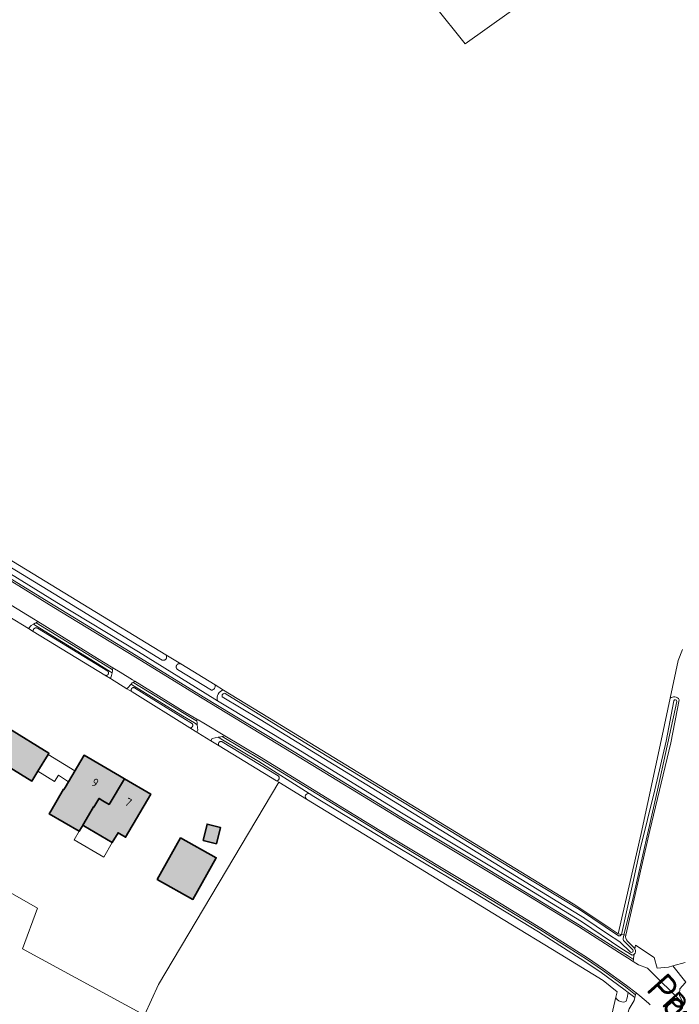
# Model space of a CAD drawing. Header units: metres. Extents: x 200031 to 204075, y 460125 to 464703.
# Tile 150 of 178: x 202379 to 202524, y 463388 to 463604. Entities that reach past the tile are written whole.
import ezdxf
from ezdxf.enums import TextEntityAlignment as Align

# ---------------------------------------------------------------- set-up
doc = ezdxf.new("R2010")
doc.units = ezdxf.units.M
doc.header["$LTSCALE"] = 2
for name, color, linetype, lineweight in [('B-WE-GR-GRAS-GV', 253, 'Continuous', 13), ('B-WE-OG-BEBOUWING-GV', 253, 'Continuous', 35), ('B-WE-OG-BEBOUWING-T18', 253, 'Continuous', 18), ('B-WE-OG-BEBOUWING_LUIFEL-GV', 253, 'Continuous', 18), ('B-WE-OG-BEBOUWING_OVERBOUWING-GV', 253, 'Continuous', 18), ('B-WE-OG-TERREIN_CULTUURSCHEIDING-GV', 253, 'Continuous', 18), ('B-WE-OG-TERREIN_ERF-GV', 253, 'Continuous', 18), ('B-WE-OG-TOPOGRAFIE-T25_2000', 250, 'Continuous', 18), ('B-WE-OG-TOPOGRAFIE-T25_2500', 250, 'Continuous', 18), ('B-WE-OG-WATER_GREPPEL-GV', 253, 'Continuous', 18), ('B-WE-OG-WATER_SLOOT-GV', 253, 'Continuous', 18), ('B-WE-OG-WEG-GV', 253, 'Continuous', 18), ('B-WE-VH-VERHARDING_ASFALT-GV', 253, 'Continuous', 18), ('B-WE-VH-VERHARDING_BEDRIJFSVLOERPLAAT-GV', 253, 'Continuous', 18), ('B-WE-VH-VERHARDING_BETON-A', 254, 'Continuous', 25), ('B-WE-VH-VERHARDING_BETONSTRAATSTEEN-GV', 253, 'Continuous', 18), ('B-WE-VH-VERHARDING_GRASBETONSTEEN-GV', 253, 'Continuous', 18)]:
    doc.layers.add(name, color=color, linetype=linetype, lineweight=lineweight)
doc.styles.add('NLCS-ISO-M1000-T18', font='NLCS-ISO.ttf', dxfattribs={"height": 1.8})
doc.styles.add('NLCS-ISO-M2000-T25', font='NLCS-ISO.ttf', dxfattribs={"height": 5})
doc.styles.add('NLCS-ISO-M2500-T25', font='NLCS-ISO.ttf', dxfattribs={"height": 6.25})

msp = doc.modelspace()

# ---------------------------------------------------------------- hatches: boundary and pattern name
at = {"layer": 'B-WE-VH-VERHARDING_BETON-A'}
h = msp.add_hatch(color=256, dxfattribs=at)
h.dxf.hatch_style = 1
h.paths.add_polyline_path([(202376.78, 463448.58), (202373.02, 463442.47), (202382.06, 463436.91), (202383.399, 463439.083), (202385.673, 463442.772), (202385.82, 463443.01)])
h = msp.add_hatch(color=256, dxfattribs=at)
h.dxf.hatch_style = 1
h.paths.add_polyline_path([(202402.422, 463437.398), (202401.31, 463438.049), (202393.556, 463442.589), (202389.399, 463435.49), (202389.14, 463435.048), (202389.054, 463435.099), (202386.257, 463430.322), (202385.907, 463429.724), (202392.488, 463425.871), (202393.108, 463426.93), (202393.258, 463427.186), (202394.521, 463429.343), (202395.634, 463431.246), (202395.73, 463431.19), (202396.808, 463433.017), (202396.846, 463433.081), (202397.705, 463432.569), (202399.062, 463431.761)])
h = msp.add_hatch(color=256, dxfattribs=at)
h.dxf.hatch_style = 1
h.paths.add_polyline_path([(202402.422, 463437.398), (202399.062, 463431.761), (202397.705, 463432.569), (202396.846, 463433.081), (202396.808, 463433.017), (202395.73, 463431.19), (202395.634, 463431.246), (202394.521, 463429.343), (202393.258, 463427.186), (202393.526, 463427.029), (202399.752, 463423.383), (202401.015, 463425.54), (202402.684, 463424.563), (202408.213, 463434.008)])
h = msp.add_hatch(color=256, dxfattribs=at)
h.dxf.hatch_style = 1
h.paths.add_polyline_path([(202419.68, 463423.87), (202422.61, 463423.12), (202423.52, 463426.71), (202420.59, 463427.45)])
h = msp.add_hatch(color=256, dxfattribs=at)
h.dxf.hatch_style = 1
h.paths.add_polyline_path([(202414.74, 463424.44), (202409.62, 463415.27), (202417.46, 463410.88), (202422.59, 463420.05)])

# ---------------------------------------------------------------- linework, layer by layer
at = {"layer": 'B-WE-GR-GRAS-GV', "flags": 128}
for points in [[(202501.945, 463616.626), (202477.237, 463598.905), (202470.426, 463607.419)], [(202368.369, 463490.96), (202393.286, 463475.801), (202411.504, 463464.665), (202414.802, 463462.649), (202422.362, 463458.028), (202424.182, 463456.916), (202435.592, 463449.942), (202500.985, 463409.907), (202504.438, 463407.616), (202509.106, 463404.519), (202510.873, 463403.346), (202515.899, 463425.387), (202520.545, 463446.858), (202522.279, 463455.088), (202524.023, 463463.369), (202525.008, 463465.827)], [(202509.484, 463385.6), (202510.354, 463389.388), (202510.627, 463390.579), (202507.546, 463393.064), (202498.132, 463398.838), (202485.588, 463406.487), (202460.662, 463421.758), (202442.384, 463432.925), (202436.325, 463436.627), (202409.938, 463392.186), (202406.794, 463385.442), (202380.041, 463400.035), (202383.296, 463408.977), (202350.633, 463427.624)]]:
    msp.add_lwpolyline(points, dxfattribs=at)
at = {"layer": 'B-WE-OG-BEBOUWING-GV', "flags": 128}
for points in [[(202376.78, 463448.58), (202373.02, 463442.47), (202382.06, 463436.91), (202383.399, 463439.083), (202385.673, 463442.772), (202385.82, 463443.01)], [(202402.422, 463437.398), (202401.31, 463438.049), (202393.556, 463442.589), (202389.399, 463435.49), (202389.14, 463435.048), (202389.054, 463435.099), (202386.257, 463430.322), (202385.907, 463429.724), (202392.488, 463425.871), (202393.108, 463426.93), (202393.258, 463427.186), (202394.521, 463429.343), (202395.634, 463431.246), (202395.73, 463431.19), (202396.808, 463433.017), (202396.846, 463433.081), (202397.705, 463432.569), (202399.062, 463431.761)], [(202402.422, 463437.398), (202399.062, 463431.761), (202397.705, 463432.569), (202396.846, 463433.081), (202396.808, 463433.017), (202395.73, 463431.19), (202395.634, 463431.246), (202394.521, 463429.343), (202393.258, 463427.186), (202393.526, 463427.029), (202399.752, 463423.383), (202401.015, 463425.54), (202402.684, 463424.563), (202408.213, 463434.008)], [(202419.68, 463423.87), (202422.61, 463423.12), (202423.52, 463426.71), (202420.59, 463427.45)], [(202414.74, 463424.44), (202409.62, 463415.27), (202417.46, 463410.88), (202422.59, 463420.05)]]:
    msp.add_lwpolyline(points, close=True, dxfattribs=at)
at = {"layer": 'B-WE-OG-BEBOUWING_LUIFEL-GV', "flags": 128}
msp.add_lwpolyline([(202399.752, 463423.383), (202393.526, 463427.029), (202393.258, 463427.186), (202393.108, 463426.93), (202392.488, 463425.871), (202391.388, 463423.993), (202397.882, 463420.19)], close=True, dxfattribs=at)
at = {"layer": 'B-WE-OG-BEBOUWING_OVERBOUWING-GV', "flags": 128}
msp.add_lwpolyline([(202387.079, 463436.815), (202387.926, 463438.189), (202390.133, 463436.744), (202391.544, 463439.153), (202385.673, 463442.772), (202383.399, 463439.083)], close=True, dxfattribs=at)
at = {"layer": 'B-WE-OG-TERREIN_CULTUURSCHEIDING-GV', "flags": 128}
for points in [[(202411.087, 463463.459), (202411.033, 463463.452), (202410.98, 463463.449), (202410.926, 463463.451), (202410.872, 463463.456), (202410.819, 463463.465), (202410.767, 463463.479), (202410.72, 463463.494), (202386.998, 463478.069), (202357.38, 463496.111)], [(202371.197, 463486.246), (202387.594, 463476.154), (202405.498, 463465.275), (202420.161, 463456.217), (202422.878, 463454.57)], [(202421.516, 463456.861), (202414.102, 463461.416), (202414.08, 463461.433), (202414.038, 463461.466), (202413.999, 463461.503), (202413.964, 463461.542), (202413.931, 463461.584), (202413.901, 463461.629), (202413.875, 463461.675), (202413.852, 463461.724), (202413.833, 463461.773), (202413.818, 463461.825), (202413.807, 463461.877), (202413.799, 463461.929), (202413.796, 463461.983), (202413.797, 463462.036), (202413.801, 463462.089), (202413.81, 463462.142), (202413.822, 463462.194), (202413.839, 463462.245), (202413.859, 463462.294), (202413.882, 463462.342), (202413.91, 463462.388), (202413.94, 463462.431), (202413.974, 463462.473), (202414.011, 463462.511), (202414.05, 463462.547), (202414.092, 463462.58), (202414.137, 463462.609), (202414.184, 463462.635), (202414.232, 463462.658), (202414.282, 463462.677), (202414.333, 463462.692), (202414.385, 463462.703), (202414.438, 463462.71), (202414.491, 463462.713), (202414.545, 463462.712), (202414.598, 463462.708), (202414.65, 463462.699), (202414.702, 463462.686), (202414.753, 463462.67), (202414.802, 463462.649), (202411.504, 463464.665), (202411.539, 463464.624), (202411.571, 463464.581), (202411.6, 463464.535), (202411.625, 463464.487), (202411.646, 463464.438), (202411.664, 463464.387), (202411.678, 463464.335), (202411.688, 463464.282), (202411.694, 463464.229), (202411.696, 463464.175), (202411.694, 463464.121), (202411.688, 463464.068), (202411.678, 463464.015), (202411.664, 463463.963), (202411.647, 463463.912), (202411.626, 463463.862), (202411.601, 463463.815), (202411.572, 463463.769), (202411.54, 463463.726), (202411.506, 463463.684), (202411.468, 463463.646), (202411.427, 463463.611), (202411.384, 463463.578), (202411.339, 463463.549), (202411.291, 463463.524), (202411.242, 463463.502), (202411.192, 463463.484), (202411.14, 463463.469), (202411.087, 463463.459)], [(202424.182, 463456.916), (202422.362, 463458.028)], [(202443.002, 463434.182), (202431.917, 463441.216), (202423.946, 463445.99), (202423.033, 463446.537), (202421.699, 463446.246), (202421.415, 463445.737), (202422.877, 463444.844), (202423.213, 463444.639), (202423.2, 463444.654), (202423.17, 463444.692), (202423.143, 463444.732), (202423.12, 463444.774), (202423.1, 463444.819), (202423.084, 463444.864)], [(202423.084, 463444.864), (202423.072, 463444.911), (202423.064, 463444.958), (202423.06, 463445.006), (202423.06, 463445.055), (202423.063, 463445.103), (202423.071, 463445.15), (202423.083, 463445.197), (202423.098, 463445.243), (202423.118, 463445.287), (202423.141, 463445.33), (202423.167, 463445.37), (202423.196, 463445.408), (202423.229, 463445.444), (202423.264, 463445.477), (202423.302, 463445.506), (202423.343, 463445.533), (202423.385, 463445.556), (202423.429, 463445.575), (202423.475, 463445.591), (202423.522, 463445.603), (202423.569, 463445.611), (202423.617, 463445.615), (202423.666, 463445.615), (202423.714, 463445.611), (202423.761, 463445.603), (202423.808, 463445.591), (202423.854, 463445.576), (202423.898, 463445.556), (202436.223, 463438.027), (202436.254, 463437.993), (202436.286, 463437.953), (202436.314, 463437.912), (202436.339, 463437.868), (202436.361, 463437.822), (202436.379, 463437.775), (202436.393, 463437.726), (202436.403, 463437.677), (202436.409, 463437.627), (202436.411, 463437.576), (202436.409, 463437.526), (202436.403, 463437.475), (202436.393, 463437.426), (202436.38, 463437.377), (202436.362, 463437.33), (202436.341, 463437.284), (202436.316, 463437.24), (202436.288, 463437.198), (202436.257, 463437.158), (202436.223, 463437.121), (202436.185, 463437.087), (202436.146, 463437.056), (202436.103, 463437.028), (202436.059, 463437.004), (202436.013, 463436.983), (202435.966, 463436.966), (202435.917, 463436.952), (202435.867, 463436.943), (202435.817, 463436.937), (202436.325, 463436.627), (202442.384, 463432.925)]]:
    msp.add_lwpolyline(points, dxfattribs=at)
for points in [[(202398.81, 463460.996), (202398.837, 463460.958), (202398.86, 463460.917), (202398.881, 463460.875), (202398.897, 463460.831), (202398.91, 463460.786), (202398.918, 463460.74), (202398.923, 463460.694), (202398.924, 463460.647), (202398.921, 463460.6), (202398.914, 463460.554), (202398.902, 463460.508), (202398.888, 463460.464), (202398.869, 463460.421), (202398.847, 463460.38), (202398.821, 463460.341), (202398.792, 463460.304), (202398.76, 463460.27), (202398.725, 463460.239), (202398.688, 463460.21), (202398.648, 463460.185), (202398.607, 463460.164), (202398.563, 463460.146), (202398.519, 463460.132), (202398.473, 463460.122), (202398.427, 463460.115), (202398.38, 463460.113), (202398.333, 463460.115), (202398.287, 463460.12), (202398.241, 463460.13), (202398.196, 463460.143), (202398.153, 463460.161), (202398.117, 463460.178), (202399.369, 463459.414), (202399.59, 463460.089), (202399.68, 463460.364), (202399.735, 463460.715), (202399.378, 463460.934), (202395.976, 463463.02), (202382.877, 463471.099), (202382.437, 463471.371), (202381.966, 463471.088), (202381.342, 463470.417), (202382.402, 463469.77), (202382.39, 463469.819), (202382.382, 463469.868), (202382.378, 463469.918), (202382.378, 463469.968), (202382.382, 463470.018), (202382.389, 463470.067), (202382.401, 463470.116), (202382.417, 463470.163), (202382.436, 463470.209), (202382.459, 463470.253), (202382.486, 463470.296), (202382.516, 463470.336), (202382.549, 463470.373), (202382.584, 463470.408), (202382.623, 463470.44), (202382.664, 463470.469), (202382.707, 463470.494), (202382.752, 463470.516), (202382.798, 463470.534), (202382.846, 463470.549), (202382.895, 463470.559), (202382.945, 463470.566), (202382.995, 463470.568), (202383.045, 463470.567), (202383.094, 463470.561), (202383.143, 463470.552), (202383.192, 463470.539), (202383.239, 463470.522), (202383.284, 463470.501), (202383.305, 463470.489), (202398.746, 463461.065), (202398.78, 463461.032)], [(202404.55, 463457.426), (202404.594, 463457.412), (202404.637, 463457.395), (202417.337, 463449.501), (202417.362, 463449.459), (202417.383, 463449.415), (202417.401, 463449.37), (202417.414, 463449.323), (202417.424, 463449.276), (202417.43, 463449.227), (202417.432, 463449.179), (202417.43, 463449.13), (202417.424, 463449.082), (202417.414, 463449.034), (202417.4, 463448.988), (202417.383, 463448.942), (202417.361, 463448.899), (202417.337, 463448.857), (202417.309, 463448.817), (202417.277, 463448.78), (202417.243, 463448.746), (202417.206, 463448.714), (202417.166, 463448.686), (202417.125, 463448.661), (202417.081, 463448.639), (202417.036, 463448.621), (202416.99, 463448.607), (202416.942, 463448.597), (202416.894, 463448.591), (202416.845, 463448.588), (202416.799, 463448.59), (202417.959, 463447.869), (202418.32, 463447.644), (202418.554, 463448.095), (202418.426, 463449.295), (202418.136, 463449.469), (202417.78, 463449.682), (202415.202, 463451.227), (202404.197, 463457.977), (202403.866, 463458.18), (202403.073, 463457.327), (202402.979, 463457.181), (202403.444, 463456.892), (202404.094, 463456.488), (202404.075, 463456.504), (202404.041, 463456.535), (202404.01, 463456.569), (202403.982, 463456.606), (202403.957, 463456.645), (202403.936, 463456.686), (202403.918, 463456.728), (202403.905, 463456.772), (202403.895, 463456.818), (202403.889, 463456.863), (202403.887, 463456.909), (202403.888, 463456.955), (202403.894, 463457.001), (202403.904, 463457.046), (202403.918, 463457.09), (202403.936, 463457.133), (202403.957, 463457.174), (202403.981, 463457.213), (202404.009, 463457.25), (202404.04, 463457.284), (202404.074, 463457.315), (202404.11, 463457.344), (202404.149, 463457.369), (202404.19, 463457.39), (202404.232, 463457.408), (202404.276, 463457.423), (202404.321, 463457.433), (202404.367, 463457.44), (202404.413, 463457.442), (202404.459, 463457.441), (202404.505, 463457.435)]]:
    msp.add_lwpolyline(points, close=True, dxfattribs=at)
at = {"layer": 'B-WE-OG-TERREIN_CULTUURSCHEIDING-GV'}
for points in [[(202422.362, 463458.028, -0.4154152), (202421.516, 463456.861)], [(202422.878, 463454.57, -0.4536441), (202424.182, 463456.916)], [(202442.384, 463432.925, -0.7506436), (202443.002, 463434.182)]]:
    msp.add_lwpolyline(points, format="xyb", dxfattribs=at)
at = {"layer": 'B-WE-OG-TERREIN_ERF-GV', "flags": 128}
for points in [[(202470.426, 463607.419), (202477.237, 463598.905), (202501.945, 463616.626)], [(202350.633, 463427.624), (202383.296, 463408.977), (202380.041, 463400.035), (202406.794, 463385.442), (202409.938, 463392.186), (202436.325, 463436.627), (202435.817, 463436.937), (202423.213, 463444.639), (202422.877, 463444.844), (202421.415, 463445.737), (202418.556, 463447.498), (202418.32, 463447.644), (202417.959, 463447.869), (202416.799, 463448.59), (202404.094, 463456.488), (202403.444, 463456.892), (202402.979, 463457.181), (202399.369, 463459.414), (202398.117, 463460.178), (202382.402, 463469.77), (202381.342, 463470.417), (202377.026, 463473.052)], [(202525.008, 463465.827), (202524.023, 463463.369), (202522.279, 463455.088)], [(202524.255, 463454.784), (202522.421, 463445.333), (202517.817, 463426.053), (202512.546, 463403.033)], [(202512.891, 463401.751), (202514.424, 463400.157)], [(202514.55, 463399.994), (202514.677, 463400.832), (202518.807, 463398.11), (202519.433, 463395.789), (202521.89, 463395.996), (202522.838, 463396.26), (202525.576, 463397.021)]]:
    msp.add_lwpolyline(points, dxfattribs=at)
at = {"layer": 'B-WE-OG-TERREIN_ERF-GV'}
for points in [[(202522.279, 463455.088, -0.4920906), (202524.255, 463454.784)], [(202512.546, 463403.033, 0.2788489), (202512.891, 463401.751)], [(202514.424, 463400.157, -0.0557288), (202514.55, 463399.994)]]:
    msp.add_lwpolyline(points, format="xyb", dxfattribs=at)
at = {"layer": 'B-WE-OG-TERREIN_ERF-GV', "flags": 128}
for points in [[(202376.78, 463448.58), (202385.82, 463443.01), (202385.673, 463442.772), (202383.399, 463439.083), (202382.06, 463436.91), (202373.02, 463442.47)], [(202402.422, 463437.398), (202408.213, 463434.008), (202402.684, 463424.563), (202401.015, 463425.54), (202399.752, 463423.383), (202393.526, 463427.029), (202393.258, 463427.186), (202393.108, 463426.93), (202392.488, 463425.871), (202385.907, 463429.724), (202386.257, 463430.322), (202389.054, 463435.099), (202389.14, 463435.048), (202389.399, 463435.49), (202393.556, 463442.589), (202401.31, 463438.049)], [(202419.68, 463423.87), (202420.59, 463427.45), (202423.52, 463426.71), (202422.61, 463423.12)], [(202414.74, 463424.44), (202422.59, 463420.05), (202417.46, 463410.88), (202409.62, 463415.27)]]:
    msp.add_lwpolyline(points, close=True, dxfattribs=at)
at = {"layer": 'B-WE-OG-WATER_GREPPEL-GV', "flags": 128}
for points in [[(202357.38, 463496.111), (202386.998, 463478.069), (202410.72, 463463.494), (202410.767, 463463.479), (202410.819, 463463.465), (202410.872, 463463.456), (202410.926, 463463.451), (202410.98, 463463.449), (202411.033, 463463.452), (202411.087, 463463.459), (202411.14, 463463.469), (202411.192, 463463.484), (202411.242, 463463.502), (202411.291, 463463.524), (202411.339, 463463.549), (202411.384, 463463.578), (202411.427, 463463.611), (202411.468, 463463.646), (202411.506, 463463.684), (202411.54, 463463.726), (202411.572, 463463.769), (202411.601, 463463.815), (202411.626, 463463.862), (202411.647, 463463.912), (202411.664, 463463.963), (202411.678, 463464.015), (202411.688, 463464.068), (202411.694, 463464.121), (202411.696, 463464.175), (202411.694, 463464.229), (202411.688, 463464.282), (202411.678, 463464.335), (202411.664, 463464.387), (202411.646, 463464.438), (202411.625, 463464.487), (202411.6, 463464.535), (202411.571, 463464.581), (202411.539, 463464.624), (202411.504, 463464.665), (202393.286, 463475.801), (202368.369, 463490.96)], [(202422.362, 463458.028), (202414.802, 463462.649), (202414.753, 463462.67), (202414.702, 463462.686), (202414.65, 463462.699), (202414.598, 463462.708), (202414.545, 463462.712), (202414.491, 463462.713), (202414.438, 463462.71), (202414.385, 463462.703), (202414.333, 463462.692), (202414.282, 463462.677), (202414.232, 463462.658), (202414.184, 463462.635), (202414.137, 463462.609), (202414.092, 463462.58), (202414.05, 463462.547), (202414.011, 463462.511), (202413.974, 463462.473), (202413.94, 463462.431), (202413.91, 463462.388), (202413.882, 463462.342), (202413.859, 463462.294), (202413.839, 463462.245), (202413.822, 463462.194), (202413.81, 463462.142), (202413.801, 463462.089), (202413.797, 463462.036), (202413.796, 463461.983), (202413.799, 463461.929), (202413.807, 463461.877), (202413.818, 463461.825), (202413.833, 463461.773), (202413.852, 463461.724), (202413.875, 463461.675), (202413.901, 463461.629), (202413.931, 463461.584), (202413.964, 463461.542), (202413.999, 463461.503), (202414.038, 463461.466), (202414.08, 463461.433), (202414.102, 463461.416), (202421.516, 463456.861)], [(202423.903, 463455.405), (202432.222, 463450.454), (202503.47, 463406.778), (202503.516, 463406.753), (202503.563, 463406.732), (202508.554, 463403.354)], [(202510.923, 463402.87), (202502.339, 463408.671), (202485.127, 463419.167), (202465.899, 463430.844), (202442.827, 463444.876), (202424.565, 463456.178)], [(202523.061, 463454.541), (202521.389, 463445.709), (202518.916, 463434.961), (202515.69, 463421.969), (202514.069, 463414.488), (202511.572, 463403.215), (202512.134, 463403.11), (202514.003, 463410.654)], [(202514.003, 463410.654), (202519.672, 463435.543), (202523.731, 463454.406)], [(202513.062, 463390.426), (202512.094, 463391.175), (202507.102, 463394.824), (202503.571, 463397.224), (202493.336, 463403.751), (202479.137, 463412.431), (202460.203, 463423.674), (202444.054, 463433.515), (202443.002, 463434.182)], [(202442.384, 463432.925), (202460.662, 463421.758), (202485.588, 463406.487), (202498.132, 463398.838), (202507.546, 463393.064), (202510.627, 463390.579), (202510.354, 463389.388)], [(202508.554, 463403.354), (202511.207, 463401.567), (202513.558, 463399.269)], [(202512.006, 463402.593), (202512.134, 463403.11), (202511.572, 463403.215)], [(202514.114, 463399.84), (202512.063, 463401.864)], [(202512.651, 463388.538), (202512.867, 463389.276), (202513.062, 463390.426)]]:
    msp.add_lwpolyline(points, dxfattribs=at)
for points in [[(202398.117, 463460.178), (202398.153, 463460.161), (202398.196, 463460.143), (202398.241, 463460.13), (202398.287, 463460.12), (202398.333, 463460.115), (202398.38, 463460.113), (202398.427, 463460.115), (202398.473, 463460.122), (202398.519, 463460.132), (202398.563, 463460.146), (202398.607, 463460.164), (202398.648, 463460.185), (202398.688, 463460.21), (202398.725, 463460.239), (202398.76, 463460.27), (202398.792, 463460.304), (202398.821, 463460.341), (202398.847, 463460.38), (202398.869, 463460.421), (202398.888, 463460.464), (202398.902, 463460.508), (202398.914, 463460.554), (202398.921, 463460.6), (202398.924, 463460.647), (202398.923, 463460.694), (202398.918, 463460.74), (202398.91, 463460.786), (202398.897, 463460.831), (202398.881, 463460.875), (202398.86, 463460.917), (202398.837, 463460.958), (202398.81, 463460.996), (202398.78, 463461.032), (202398.746, 463461.065), (202383.305, 463470.489), (202383.284, 463470.501), (202383.239, 463470.522), (202383.192, 463470.539), (202383.143, 463470.552), (202383.094, 463470.561), (202383.045, 463470.567), (202382.995, 463470.568), (202382.945, 463470.566), (202382.895, 463470.559), (202382.846, 463470.549), (202382.798, 463470.534), (202382.752, 463470.516), (202382.707, 463470.494), (202382.664, 463470.469), (202382.623, 463470.44), (202382.584, 463470.408), (202382.549, 463470.373), (202382.516, 463470.336), (202382.486, 463470.296), (202382.459, 463470.253), (202382.436, 463470.209), (202382.417, 463470.163), (202382.401, 463470.116), (202382.389, 463470.067), (202382.382, 463470.018), (202382.378, 463469.968), (202382.378, 463469.918), (202382.382, 463469.868), (202382.39, 463469.819), (202382.402, 463469.77)], [(202416.799, 463448.59), (202416.845, 463448.588), (202416.894, 463448.591), (202416.942, 463448.597), (202416.99, 463448.607), (202417.036, 463448.621), (202417.081, 463448.639), (202417.125, 463448.661), (202417.166, 463448.686), (202417.206, 463448.714), (202417.243, 463448.746), (202417.277, 463448.78), (202417.309, 463448.817), (202417.337, 463448.857), (202417.361, 463448.899), (202417.383, 463448.942), (202417.4, 463448.988), (202417.414, 463449.034), (202417.424, 463449.082), (202417.43, 463449.13), (202417.432, 463449.179), (202417.43, 463449.227), (202417.424, 463449.276), (202417.414, 463449.323), (202417.401, 463449.37), (202417.383, 463449.415), (202417.362, 463449.459), (202417.337, 463449.501), (202404.637, 463457.395), (202404.594, 463457.412), (202404.55, 463457.426), (202404.505, 463457.435), (202404.459, 463457.441), (202404.413, 463457.442), (202404.367, 463457.44), (202404.321, 463457.433), (202404.276, 463457.423), (202404.232, 463457.408), (202404.19, 463457.39), (202404.149, 463457.369), (202404.11, 463457.344), (202404.074, 463457.315), (202404.04, 463457.284), (202404.009, 463457.25), (202403.981, 463457.213), (202403.957, 463457.174), (202403.936, 463457.133), (202403.918, 463457.09), (202403.904, 463457.046), (202403.894, 463457.001), (202403.888, 463456.955), (202403.887, 463456.909), (202403.889, 463456.863), (202403.895, 463456.818), (202403.905, 463456.772), (202403.918, 463456.728), (202403.936, 463456.686), (202403.957, 463456.645), (202403.982, 463456.606), (202404.01, 463456.569), (202404.041, 463456.535), (202404.075, 463456.504), (202404.094, 463456.488)], [(202423.213, 463444.639), (202435.817, 463436.937), (202435.867, 463436.943), (202435.917, 463436.952), (202435.966, 463436.966), (202436.013, 463436.983), (202436.059, 463437.004), (202436.103, 463437.028), (202436.146, 463437.056), (202436.185, 463437.087), (202436.223, 463437.121), (202436.257, 463437.158), (202436.288, 463437.198), (202436.316, 463437.24), (202436.341, 463437.284), (202436.362, 463437.33), (202436.38, 463437.377), (202436.393, 463437.426), (202436.403, 463437.475), (202436.409, 463437.526), (202436.411, 463437.576), (202436.409, 463437.627), (202436.403, 463437.677), (202436.393, 463437.726), (202436.379, 463437.775), (202436.361, 463437.822), (202436.339, 463437.868), (202436.314, 463437.912), (202436.286, 463437.953), (202436.254, 463437.993), (202436.223, 463438.027), (202423.898, 463445.556), (202423.854, 463445.576), (202423.808, 463445.591), (202423.761, 463445.603), (202423.714, 463445.611), (202423.666, 463445.615), (202423.617, 463445.615), (202423.569, 463445.611), (202423.522, 463445.603), (202423.475, 463445.591), (202423.429, 463445.575), (202423.385, 463445.556), (202423.343, 463445.533), (202423.302, 463445.506), (202423.264, 463445.477), (202423.229, 463445.444), (202423.196, 463445.408), (202423.167, 463445.37), (202423.141, 463445.33), (202423.118, 463445.287), (202423.098, 463445.243), (202423.083, 463445.197), (202423.071, 463445.15), (202423.063, 463445.103), (202423.06, 463445.055), (202423.06, 463445.006), (202423.064, 463444.958), (202423.072, 463444.911), (202423.084, 463444.864), (202423.1, 463444.819), (202423.12, 463444.774), (202423.143, 463444.732), (202423.17, 463444.692), (202423.2, 463444.654)]]:
    msp.add_lwpolyline(points, close=True, dxfattribs=at)
at = {"layer": 'B-WE-OG-WATER_GREPPEL-GV'}
for points in [[(202421.516, 463456.861, 0.4154152), (202422.362, 463458.028)], [(202424.565, 463456.178, 0.6096139), (202423.903, 463455.405)], [(202523.731, 463454.406, 0.9340282), (202523.061, 463454.541)], [(202443.002, 463434.182, 0.7506436), (202442.384, 463432.925)], [(202511.572, 463403.215, -0.4009146), (202510.923, 463402.87)], [(202512.063, 463401.864, -0.2645254), (202512.006, 463402.593)], [(202513.558, 463399.269, 0.7871169), (202514.114, 463399.84)], [(202510.354, 463389.388, 0.4559343), (202512.651, 463388.538)]]:
    msp.add_lwpolyline(points, format="xyb", dxfattribs=at)
at = {"layer": 'B-WE-OG-WATER_SLOOT-GV'}
for points in [[(202424.182, 463456.916, 0.4536441), (202422.878, 463454.57)], [(202423.903, 463455.405, -0.6096139), (202424.565, 463456.178)], [(202524.255, 463454.784, 0.4920906), (202522.279, 463455.088)], [(202523.061, 463454.541, -0.9340282), (202523.731, 463454.406)], [(202510.923, 463402.87, 0.4009146), (202511.572, 463403.215)], [(202512.006, 463402.593, 0.2645254), (202512.063, 463401.864)], [(202512.891, 463401.751, -0.2788489), (202512.546, 463403.033)], [(202514.114, 463399.84, -0.7871169), (202513.558, 463399.269)], [(202514.375, 463398.839, 0.3629654), (202514.55, 463399.994)], [(202514.55, 463399.994, 0.0557288), (202514.424, 463400.157)], [(202513.927, 463398.624, 0.1388485), (202514.375, 463398.839)]]:
    msp.add_lwpolyline(points, format="xyb", dxfattribs=at)
at = {"layer": 'B-WE-OG-WATER_SLOOT-GV', "flags": 128}
for points in [[(202513.558, 463399.269), (202511.207, 463401.567), (202508.554, 463403.354), (202503.563, 463406.732), (202503.516, 463406.753), (202503.47, 463406.778), (202432.222, 463450.454), (202423.903, 463455.405)], [(202511.572, 463403.215), (202510.873, 463403.346), (202509.106, 463404.519), (202504.438, 463407.616), (202500.985, 463409.907), (202435.592, 463449.942), (202424.182, 463456.916)], [(202424.565, 463456.178), (202442.827, 463444.876), (202465.899, 463430.844), (202485.127, 463419.167)], [(202422.878, 463454.57), (202440.157, 463444.1), (202463.633, 463429.711), (202478.665, 463420.697), (202490.988, 463413.285), (202502.826, 463406.005), (202511.7, 463400.066), (202513.927, 463398.624)], [(202522.279, 463455.088), (202520.545, 463446.858), (202515.899, 463425.387), (202510.873, 463403.346), (202511.572, 463403.215), (202514.069, 463414.488), (202515.69, 463421.969), (202518.916, 463434.961), (202521.389, 463445.709), (202523.061, 463454.541)], [(202512.134, 463403.11), (202512.546, 463403.033), (202517.817, 463426.053), (202522.421, 463445.333), (202524.255, 463454.784)], [(202523.731, 463454.406), (202519.672, 463435.543), (202514.003, 463410.654), (202512.134, 463403.11)], [(202485.127, 463419.167), (202502.339, 463408.671), (202510.923, 463402.87)], [(202512.546, 463403.033), (202512.134, 463403.11), (202512.006, 463402.593)], [(202512.063, 463401.864), (202514.114, 463399.84)], [(202514.424, 463400.157), (202512.891, 463401.751)]]:
    msp.add_lwpolyline(points, dxfattribs=at)
at = {"layer": 'B-WE-OG-WEG-GV', "flags": 128}
for points in [[(202283.955, 463539.59), (202283.583, 463538.941), (202283.6, 463538.924), (202287.031, 463536.585), (202287.737, 463536.149), (202306.086, 463524.779), (202323.259, 463514.322), (202337.215, 463505.74), (202355.347, 463494.825), (202370.728, 463485.478), (202387.125, 463475.386), (202405.028, 463464.508), (202419.691, 463455.449), (202439.688, 463443.332), (202463.166, 463428.941), (202478.202, 463419.926), (202490.52, 463412.516), (202502.349, 463405.242), (202511.372, 463399.502), (202513.132, 463398.382), (202514.202, 463397.698), (202514.234, 463397.911), (202514.375, 463398.839)], [(202513.927, 463398.624), (202511.7, 463400.066), (202502.826, 463406.005), (202490.988, 463413.285), (202478.665, 463420.697), (202463.633, 463429.711), (202440.157, 463444.1), (202422.878, 463454.57), (202420.161, 463456.217), (202405.498, 463465.275), (202387.594, 463476.154), (202371.197, 463486.246), (202355.813, 463495.595), (202337.683, 463506.509), (202323.729, 463515.09), (202306.557, 463525.546), (202287.439, 463537.215), (202283.955, 463539.59)], [(202466.553, 463136.223), (202474.493, 463179.581), (202475.856, 463187.025), (202485.57, 463236.062), (202491.469, 463268.775), (202492.643, 463273.812), (202498.724, 463308.375), (202501.955, 463327.735), (202505.893, 463350.538), (202508.662, 463366.477), (202510.421, 463376.566), (202512.023, 463382.756), (202513.309, 463386.83), (202514.346, 463388.711), (202514.512, 463389.307), (202513.062, 463390.426), (202512.867, 463389.276), (202512.651, 463388.538)], [(202510.354, 463389.388), (202509.484, 463385.6)]]:
    msp.add_lwpolyline(points, dxfattribs=at)
for points in [[(202382.437, 463471.371), (202382.877, 463471.099), (202395.976, 463463.02), (202399.378, 463460.934), (202399.735, 463460.715), (202399.801, 463461.143), (202399.834, 463461.358), (202399.692, 463461.445), (202396.29, 463463.531), (202383.016, 463471.718), (202382.823, 463471.603)], [(202404.334, 463458.597), (202404.152, 463458.488), (202404.144, 463458.479), (202403.866, 463458.18), (202404.197, 463457.977), (202415.202, 463451.227), (202417.78, 463449.682), (202418.136, 463449.469), (202418.426, 463449.295), (202418.373, 463449.793), (202418.347, 463450.042), (202418.089, 463450.197), (202415.513, 463451.74), (202404.511, 463458.488)], [(202513.062, 463390.426), (202514.512, 463389.307), (202514.627, 463389.723), (202514.685, 463389.931), (202512.455, 463391.654), (202507.447, 463395.314), (202503.901, 463397.725), (202493.654, 463404.26), (202479.448, 463412.944), (202460.603, 463424.331), (202448.283, 463431.877), (202432.228, 463441.729), (202423.889, 463446.724), (202423.603, 463446.661), (202423.033, 463446.537), (202423.946, 463445.99), (202431.917, 463441.216), (202443.002, 463434.182), (202444.054, 463433.515), (202460.203, 463423.674), (202479.137, 463412.431), (202493.336, 463403.751), (202503.571, 463397.224), (202507.102, 463394.824), (202512.094, 463391.175)]]:
    msp.add_lwpolyline(points, close=True, dxfattribs=at)
at = {"layer": 'B-WE-OG-WEG-GV'}
for points in [[(202514.375, 463398.839, -0.1388485), (202513.927, 463398.624)], [(202512.651, 463388.538, -0.4559343), (202510.354, 463389.388)]]:
    msp.add_lwpolyline(points, format="xyb", dxfattribs=at)
at = {"layer": 'B-WE-VH-VERHARDING_ASFALT-GV', "flags": 128}
for points in [[(202525.205, 463387.964), (202517.285, 463395.795), (202515.355, 463396.486), (202514.136, 463397.265), (202512.917, 463398.045), (202511.157, 463399.165), (202502.137, 463404.903), (202490.312, 463412.174), (202477.996, 463419.583), (202462.959, 463428.599), (202439.48, 463442.99), (202419.482, 463455.108), (202404.819, 463464.167), (202386.916, 463475.045), (202370.519, 463485.137)], [(202377.54, 463475.566), (202382.422, 463472.555), (202383.402, 463471.95), (202396.5, 463463.872), (202399.901, 463461.786), (202401.448, 463460.837), (202404.162, 463459.172), (202404.72, 463458.829), (202415.72, 463452.082), (202418.294, 463450.54), (202418.65, 463450.327), (202419.863, 463449.6), (202424.46, 463446.848), (202432.435, 463442.071), (202448.492, 463432.218), (202460.811, 463424.673), (202479.656, 463413.286), (202493.866, 463404.599), (202504.121, 463398.059), (202507.678, 463395.641), (202512.695, 463391.974), (202514.797, 463390.35), (202514.801, 463390.346), (202515.64, 463389.698), (202517.495, 463388.091), (202517.885, 463387.711)]]:
    msp.add_lwpolyline(points, dxfattribs=at)
at = {"layer": 'B-WE-VH-VERHARDING_BEDRIJFSVLOERPLAAT-GV', "flags": 128}
msp.add_lwpolyline([(202517.885, 463387.711), (202517.495, 463388.091), (202515.64, 463389.698), (202514.801, 463390.346), (202514.685, 463389.931), (202514.627, 463389.723), (202514.512, 463389.307), (202514.346, 463388.711), (202513.309, 463386.83)], dxfattribs=at)
at = {"layer": 'B-WE-VH-VERHARDING_BETONSTRAATSTEEN-GV', "flags": 128}
for points in [[(202381.342, 463470.417), (202381.966, 463471.088), (202382.437, 463471.371), (202382.823, 463471.603), (202383.016, 463471.718), (202383.402, 463471.95), (202382.422, 463472.555), (202377.54, 463475.566), (202377.492, 463475.595), (202377.426, 463475.168), (202377.396, 463474.978), (202377.392, 463474.953), (202377.326, 463474.525), (202377.246, 463474.01), (202377.16, 463473.459), (202377.026, 463473.052)], [(202403.073, 463457.327), (202403.866, 463458.18), (202404.144, 463458.479), (202404.152, 463458.488), (202404.334, 463458.597), (202404.72, 463458.829), (202404.162, 463459.172), (202401.448, 463460.837), (202399.901, 463461.786), (202399.834, 463461.358), (202399.801, 463461.143), (202399.735, 463460.715), (202399.68, 463460.364), (202399.59, 463460.089), (202399.369, 463459.414), (202402.979, 463457.181)], [(202418.426, 463449.295), (202418.554, 463448.095), (202418.32, 463447.644), (202418.556, 463447.498), (202421.415, 463445.737), (202421.699, 463446.246), (202423.033, 463446.537), (202423.603, 463446.661), (202423.889, 463446.724), (202424.46, 463446.848), (202419.863, 463449.6), (202418.65, 463450.327), (202418.294, 463450.54), (202418.347, 463450.042), (202418.373, 463449.793)]]:
    msp.add_lwpolyline(points, close=True, dxfattribs=at)
at = {"layer": 'B-WE-VH-VERHARDING_BETONSTRAATSTEEN-GV'}
msp.add_lwpolyline([(202514.55, 463399.994, -0.3629654), (202514.375, 463398.839)], format="xyb", dxfattribs=at)
at = {"layer": 'B-WE-VH-VERHARDING_BETONSTRAATSTEEN-GV', "flags": 128}
for points in [[(202524.7, 463389.026), (202524.447, 463389.557), (202524.332, 463389.8), (202524.361, 463390.205), (202524.433, 463391.22), (202525.611, 463392.569), (202525.759, 463392.68), (202522.838, 463396.26), (202521.89, 463395.996), (202519.433, 463395.789), (202518.807, 463398.11), (202514.677, 463400.832), (202514.55, 463399.994)], [(202514.375, 463398.839), (202514.234, 463397.911), (202514.202, 463397.698), (202514.136, 463397.265), (202515.355, 463396.486), (202517.285, 463395.795), (202525.205, 463387.964), (202524.7, 463389.026)], [(202525.576, 463397.021), (202522.838, 463396.26), (202525.759, 463392.68)]]:
    msp.add_lwpolyline(points, dxfattribs=at)
at = {"layer": 'B-WE-VH-VERHARDING_GRASBETONSTEEN-GV', "flags": 128}
msp.add_lwpolyline([(202370.519, 463485.137), (202386.916, 463475.045), (202404.819, 463464.167), (202419.482, 463455.108), (202439.48, 463442.99), (202462.959, 463428.599), (202477.996, 463419.583), (202490.312, 463412.174), (202502.137, 463404.903), (202511.157, 463399.165), (202512.917, 463398.045), (202514.136, 463397.265), (202514.202, 463397.698), (202513.132, 463398.382), (202511.372, 463399.502), (202502.349, 463405.242), (202490.52, 463412.516), (202478.202, 463419.926), (202463.166, 463428.941), (202439.688, 463443.332), (202419.691, 463455.449), (202405.028, 463464.508), (202387.125, 463475.386), (202370.728, 463485.478)], dxfattribs=at)
for points in [[(202383.016, 463471.718), (202396.29, 463463.531), (202399.692, 463461.445), (202399.834, 463461.358), (202399.901, 463461.786), (202396.5, 463463.872), (202383.402, 463471.95)], [(202418.347, 463450.042), (202418.294, 463450.54), (202415.72, 463452.082), (202404.72, 463458.829), (202404.334, 463458.597), (202404.511, 463458.488), (202415.513, 463451.74), (202418.089, 463450.197)], [(202514.685, 463389.931), (202514.801, 463390.346), (202514.797, 463390.35), (202512.695, 463391.974), (202507.678, 463395.641), (202504.121, 463398.059), (202493.866, 463404.599), (202479.656, 463413.286), (202460.811, 463424.673), (202448.492, 463432.218), (202432.435, 463442.071), (202424.46, 463446.848), (202423.889, 463446.724), (202432.228, 463441.729), (202448.283, 463431.877), (202460.603, 463424.331), (202479.448, 463412.944), (202493.654, 463404.26), (202503.901, 463397.725), (202507.447, 463395.314), (202512.455, 463391.654)]]:
    msp.add_lwpolyline(points, close=True, dxfattribs=at)

# ---------------------------------------------------------------- texts
at = {"layer": 'B-WE-OG-BEBOUWING-T18', "style": 'NLCS-ISO-M1000-T18'}
for s, p in [('9', (202395.987, 463436.573)), ('7', (202403.284, 463432.258))]:
    msp.add_text(s, height=1.8, rotation=329.7, dxfattribs=at).set_placement(p, align=Align.MIDDLE)
at = {"layer": 'B-WE-OG-TOPOGRAFIE-T25_2000', "style": 'NLCS-ISO-M2000-T25'}
msp.add_text('Polveensweg', height=5, rotation=311.9, dxfattribs=at).set_placement((202533.984, 463375.064), align=Align.MIDDLE)
at = {"layer": 'B-WE-OG-TOPOGRAFIE-T25_2500', "style": 'NLCS-ISO-M2500-T25'}
msp.add_text('Polveensweg', height=6.25, rotation=311.9, dxfattribs=at).set_placement((202533.984, 463375.064), align=Align.MIDDLE)

doc.saveas('drawing.dxf')
